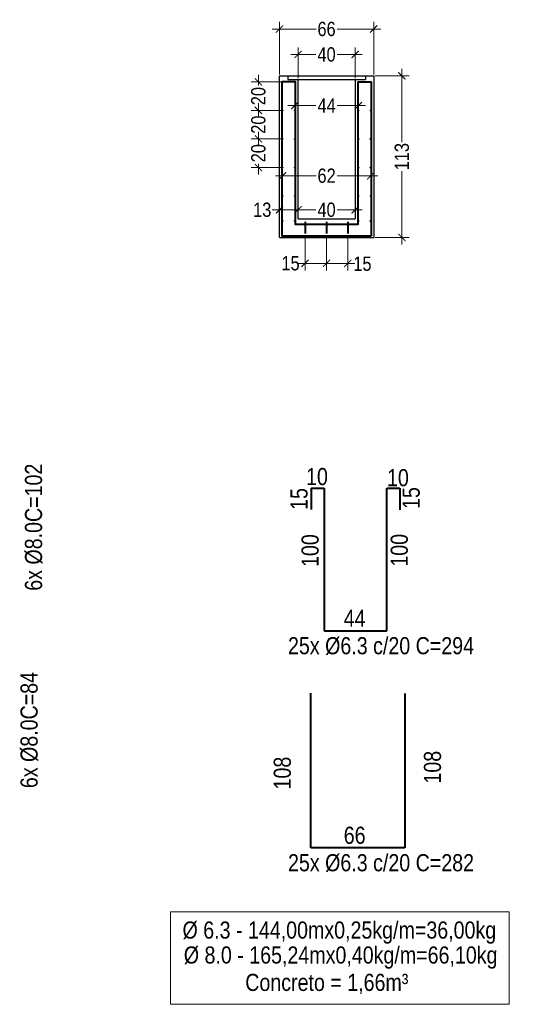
# Model space of a CAD drawing. Header units: metres. Extents: x 1291 to 1934, y 203 to 622.
# Tile 36 of 39: x 1908.12 to 1911.69, y 514.66 to 521.56. Entities that reach past the tile are written whole.
import ezdxf

# ---------------------------------------------------------------- set-up
doc = ezdxf.new("R2010")
doc.units = ezdxf.units.M
for name, color, linetype, lineweight in [('Cotas', 10, 'Continuous', 0), ('COTAS-1', 1, 'Continuous', 5), ('Paredes', 4, 'Continuous', 40)]:
    doc.layers.add(name, color=color, linetype=linetype, lineweight=lineweight)
doc.styles.add('Anotacoes', font='ARIALN.TTF')
doc.styles.add('ARIAL NARROW', font='ARIALN.TTF')
doc.dimstyles.new('Cts_050', dxfattribs={"dimtxt": 0.1, "dimasz": 0.05, "dimexe": 0.05, "dimexo": 0.01, "dimgap": 0.015, "dimtad": 0, "dimdec": 0, "dimlfac": 100, "dimzin": 4, "dimdsep": 46, "dimtxsty": 'Anotacoes', "dimblk": 'ARCHTICK', "dimcen": 0.5, "dimdle": 0.05, "dimclrd": 256, "dimclre": 256, "dimclrt": 7, "dimaunit": 1, "dimadec": 3, "dimazin": 1, "dimtfac": 1, "dimtdec": 0, "dimtmove": 2, "dimatfit": 3, "dimldrblk": 'OPEN90', "dimfxl": 1, "dimtolj": 1, "dimtzin": 0, "dimlwd": -1, "dimlwe": -1, "dimarcsym": 0})

# ---------------------------------------------------------------- blocks, each defined once
blk = doc.blocks.new('_ArchTick')
at = {"color": 0, "linetype": 'ByBlock', "const_width": 0.15}
blk.add_lwpolyline([(-0.5, -0.5), (0.5, 0.5)], dxfattribs=at)
blk = doc.blocks.new('*D242')
at = {"layer": 'COTAS-1', "transparency": 16777216}
for p, q in [((1909.7926, 521.1757), (1909.7926, 521.1)), ((1909.9514, 521.1257), (1909.7426, 521.1257)), ((1909.9514, 520.9257), (1909.7426, 520.9257)), ((1909.7926, 520.8757), (1909.7926, 520.9514))]:
    blk.add_line(p, q, dxfattribs=at)
at = {"layer": 'Defpoints', "color": 0, "transparency": 16777216}
for p in [(1909.9614, 521.1257), (1909.7926, 520.9257), (1909.9614, 520.9257)]:
    blk.add_point(p, dxfattribs=at)
at = {"layer": 'COTAS-1', "transparency": 16777216, "xscale": 0.05, "yscale": 0.05, "zscale": 0.05}
for p, rotation in [((1909.7926, 521.1257), 90), ((1909.7926, 520.9257), 270)]:
    blk.add_blockref('_ArchTick', p, dxfattribs=dict(at, rotation=rotation))
at = {"layer": 'COTAS-1', "color": 7, "transparency": 16777216, "insert": (1909.7926, 521.0257), "char_height": 0.1, "attachment_point": 5, "rotation": 90, "style": 'Anotacoes'}
blk.add_mtext('\\A1;20', dxfattribs=at)
blk = doc.blocks.new('_Open90')
at = {"color": 0, "linetype": 'ByBlock', "lineweight": -2}
for p, q in [((0, 0), (-1, 0)), ((-0.5, 0.5), (0, 0)), ((0, 0), (-0.5, -0.5))]:
    blk.add_line(p, q, dxfattribs=at)
blk = doc.blocks.new('*D243')
at = {"layer": 'COTAS-1', "transparency": 16777216}
for p, q in [((1909.9514, 520.9257), (1909.7426, 520.9257)), ((1909.7926, 520.9757), (1909.7926, 520.9)), ((1909.9514, 520.7257), (1909.7426, 520.7257)), ((1909.7926, 520.6757), (1909.7926, 520.7514))]:
    blk.add_line(p, q, dxfattribs=at)
at = {"layer": 'Defpoints', "color": 0, "transparency": 16777216}
for p in [(1909.9614, 520.9257), (1909.7926, 520.7257), (1909.9614, 520.7257)]:
    blk.add_point(p, dxfattribs=at)
at = {"layer": 'COTAS-1', "transparency": 16777216, "xscale": 0.05, "yscale": 0.05, "zscale": 0.05}
for p, rotation in [((1909.7926, 520.9257), 90), ((1909.7926, 520.7257), 270)]:
    blk.add_blockref('_ArchTick', p, dxfattribs=dict(at, rotation=rotation))
at = {"layer": 'COTAS-1', "color": 7, "transparency": 16777216, "insert": (1909.7926, 520.8257), "char_height": 0.1, "attachment_point": 5, "rotation": 90, "style": 'Anotacoes'}
blk.add_mtext('\\A1;20', dxfattribs=at)
blk = doc.blocks.new('*D244')
at = {"layer": 'COTAS-1', "transparency": 16777216}
for p, q in [((1909.9514, 520.7257), (1909.7426, 520.7257)), ((1909.7926, 520.7757), (1909.7926, 520.7)), ((1909.9514, 520.5257), (1909.7426, 520.5257)), ((1909.7926, 520.4757), (1909.7926, 520.5514))]:
    blk.add_line(p, q, dxfattribs=at)
at = {"layer": 'Defpoints', "color": 0, "transparency": 16777216}
for p in [(1909.9614, 520.7257), (1909.7926, 520.5257), (1909.9614, 520.5257)]:
    blk.add_point(p, dxfattribs=at)
at = {"layer": 'COTAS-1', "transparency": 16777216, "xscale": 0.05, "yscale": 0.05, "zscale": 0.05}
for p, rotation in [((1909.7926, 520.7257), 90), ((1909.7926, 520.5257), 270)]:
    blk.add_blockref('_ArchTick', p, dxfattribs=dict(at, rotation=rotation))
at = {"layer": 'COTAS-1', "color": 7, "transparency": 16777216, "insert": (1909.7926, 520.6257), "char_height": 0.1, "attachment_point": 5, "rotation": 90, "style": 'Anotacoes'}
blk.add_mtext('\\A1;20', dxfattribs=at)
blk = doc.blocks.new('*D245')
at = {"layer": 'COTAS-1', "transparency": 16777216}
for p, q in [((1910.1192, 520.0521), (1910.1192, 519.8042)), ((1910.2702, 520.0345), (1910.2702, 519.8042)), ((1910.0692, 519.8542), (1910.3202, 519.8542))]:
    blk.add_line(p, q, dxfattribs=at)
at = {"layer": 'Defpoints', "color": 0, "transparency": 16777216}
for p in [(1910.1192, 520.0621), (1910.2702, 520.0445), (1910.2702, 519.8542)]:
    blk.add_point(p, dxfattribs=at)
at = {"layer": 'COTAS-1', "transparency": 16777216, "xscale": 0.05, "yscale": 0.05, "zscale": 0.05, "rotation": 180}
blk.add_blockref('_ArchTick', (1910.1192, 519.8542), dxfattribs=at)
at = {"layer": 'COTAS-1', "transparency": 16777216, "xscale": 0.05, "yscale": 0.05, "zscale": 0.05}
blk.add_blockref('_ArchTick', (1910.2702, 519.8542), dxfattribs=at)
at = {"layer": 'COTAS-1', "color": 7, "transparency": 16777216, "insert": (1910.0178, 519.8542), "char_height": 0.1, "attachment_point": 5, "style": 'Anotacoes'}
blk.add_mtext('\\A1;15', dxfattribs=at)
blk = doc.blocks.new('*D246')
at = {"layer": 'COTAS-1', "transparency": 16777216}
for p, q in [((1910.2702, 520.0521), (1910.2702, 519.8042)), ((1910.4189, 520.0345), (1910.4189, 519.8042)), ((1910.2202, 519.8542), (1910.4689, 519.8542))]:
    blk.add_line(p, q, dxfattribs=at)
at = {"layer": 'Defpoints', "color": 0, "transparency": 16777216}
for p in [(1910.2702, 520.0621), (1910.4189, 520.0445), (1910.4189, 519.8542)]:
    blk.add_point(p, dxfattribs=at)
at = {"layer": 'COTAS-1', "transparency": 16777216, "xscale": 0.05, "yscale": 0.05, "zscale": 0.05, "rotation": 180}
blk.add_blockref('_ArchTick', (1910.2702, 519.8542), dxfattribs=at)
at = {"layer": 'COTAS-1', "transparency": 16777216, "xscale": 0.05, "yscale": 0.05, "zscale": 0.05}
blk.add_blockref('_ArchTick', (1910.4189, 519.8542), dxfattribs=at)
at = {"layer": 'COTAS-1', "color": 7, "transparency": 16777216, "insert": (1910.5214, 519.851), "char_height": 0.1, "attachment_point": 5, "style": 'Anotacoes'}
blk.add_mtext('\\A1;15', dxfattribs=at)
blk = doc.blocks.new('*D247')
at = {"layer": 'COTAS-1', "transparency": 16777216}
for p, q in [((1910.0479, 520.9357), (1910.0479, 521.0094)), ((1910.4928, 520.9351), (1910.4928, 521.0094)), ((1909.9979, 520.9594), (1910.1951, 520.9594)), ((1910.5428, 520.9594), (1910.3456, 520.9594))]:
    blk.add_line(p, q, dxfattribs=at)
at = {"layer": 'Defpoints', "color": 0, "transparency": 16777216}
for p in [(1910.0479, 520.9257), (1910.4928, 520.9594), (1910.4928, 520.9251)]:
    blk.add_point(p, dxfattribs=at)
at = {"layer": 'COTAS-1', "transparency": 16777216, "xscale": 0.05, "yscale": 0.05, "zscale": 0.05, "rotation": 180}
blk.add_blockref('_ArchTick', (1910.0479, 520.9594), dxfattribs=at)
at = {"layer": 'COTAS-1', "transparency": 16777216, "xscale": 0.05, "yscale": 0.05, "zscale": 0.05}
blk.add_blockref('_ArchTick', (1910.4928, 520.9594), dxfattribs=at)
at = {"layer": 'COTAS-1', "color": 7, "transparency": 16777216, "insert": (1910.2703, 520.9594), "char_height": 0.1, "attachment_point": 5, "style": 'Anotacoes'}
blk.add_mtext('\\A1;44', dxfattribs=at)
blk = doc.blocks.new('*D248')
at = {"layer": 'COTAS-1', "transparency": 16777216}
for p, q in [((1909.9614, 520.5157), (1909.9614, 520.4177)), ((1910.5793, 520.5151), (1910.5793, 520.4177)), ((1909.9114, 520.4677), (1910.1967, 520.4677)), ((1910.6293, 520.4677), (1910.344, 520.4677))]:
    blk.add_line(p, q, dxfattribs=at)
at = {"layer": 'Defpoints', "color": 0, "transparency": 16777216}
for p in [(1909.9614, 520.5257), (1910.5793, 520.5251), (1910.5793, 520.4677)]:
    blk.add_point(p, dxfattribs=at)
at = {"layer": 'COTAS-1', "transparency": 16777216, "xscale": 0.05, "yscale": 0.05, "zscale": 0.05, "rotation": 180}
blk.add_blockref('_ArchTick', (1909.9614, 520.4677), dxfattribs=at)
at = {"layer": 'COTAS-1', "transparency": 16777216, "xscale": 0.05, "yscale": 0.05, "zscale": 0.05}
blk.add_blockref('_ArchTick', (1910.5793, 520.4677), dxfattribs=at)
at = {"layer": 'COTAS-1', "color": 7, "transparency": 16777216, "insert": (1910.2703, 520.4677), "char_height": 0.1, "attachment_point": 5, "style": 'Anotacoes'}
blk.add_mtext('\\A1;62', dxfattribs=at)
blk = doc.blocks.new('*D236')
at = {"layer": 'COTAS-1', "transparency": 16777216}
for p, q in [((1909.9402, 521.1775), (1909.9402, 521.5455)), ((1910.6002, 521.1775), (1910.6002, 521.5455)), ((1909.8902, 521.4955), (1910.1963, 521.4955)), ((1910.6502, 521.4955), (1910.3441, 521.4955))]:
    blk.add_line(p, q, dxfattribs=at)
at = {"layer": 'Defpoints', "color": 0, "transparency": 16777216}
for p in [(1910.6002, 521.4955), (1909.9402, 521.1675), (1910.6002, 521.1675)]:
    blk.add_point(p, dxfattribs=at)
at = {"layer": 'COTAS-1', "transparency": 16777216, "xscale": 0.05, "yscale": 0.05, "zscale": 0.05, "rotation": 180}
blk.add_blockref('_ArchTick', (1909.9402, 521.4955), dxfattribs=at)
at = {"layer": 'COTAS-1', "transparency": 16777216, "xscale": 0.05, "yscale": 0.05, "zscale": 0.05}
blk.add_blockref('_ArchTick', (1910.6002, 521.4955), dxfattribs=at)
at = {"layer": 'COTAS-1', "color": 7, "transparency": 16777216, "insert": (1910.2702, 521.4955), "char_height": 0.1, "attachment_point": 5, "style": 'Anotacoes'}
blk.add_mtext('\\A1;66', dxfattribs=at)
blk = doc.blocks.new('*D237')
at = {"layer": 'COTAS-1', "transparency": 16777216}
for p, q in [((1910.0702, 521.1525), (1910.0702, 521.3674)), ((1910.4702, 521.1525), (1910.4702, 521.3674)), ((1910.0202, 521.3174), (1910.195, 521.3174)), ((1910.5202, 521.3174), (1910.3454, 521.3174))]:
    blk.add_line(p, q, dxfattribs=at)
at = {"layer": 'Defpoints', "color": 0, "transparency": 16777216}
for p in [(1910.4702, 521.3174), (1910.0702, 521.1425), (1910.4702, 521.1425)]:
    blk.add_point(p, dxfattribs=at)
at = {"layer": 'COTAS-1', "transparency": 16777216, "xscale": 0.05, "yscale": 0.05, "zscale": 0.05, "rotation": 180}
blk.add_blockref('_ArchTick', (1910.0702, 521.3174), dxfattribs=at)
at = {"layer": 'COTAS-1', "transparency": 16777216, "xscale": 0.05, "yscale": 0.05, "zscale": 0.05}
blk.add_blockref('_ArchTick', (1910.4702, 521.3174), dxfattribs=at)
at = {"layer": 'COTAS-1', "color": 7, "transparency": 16777216, "insert": (1910.2702, 521.3174), "char_height": 0.1, "attachment_point": 5, "style": 'Anotacoes'}
blk.add_mtext('\\A1;40', dxfattribs=at)
blk = doc.blocks.new('*D238')
at = {"layer": 'COTAS-1', "transparency": 16777216}
for p, q in [((1910.7979, 521.2175), (1910.7979, 520.7034)), ((1910.6102, 521.1675), (1910.8479, 521.1675)), ((1910.7979, 519.9859), (1910.7979, 520.5)), ((1910.6102, 520.0359), (1910.8479, 520.0359))]:
    blk.add_line(p, q, dxfattribs=at)
at = {"layer": 'Defpoints', "color": 0, "transparency": 16777216}
for p in [(1910.6002, 521.1675), (1910.6002, 520.0359), (1910.7979, 520.0359)]:
    blk.add_point(p, dxfattribs=at)
at = {"layer": 'COTAS-1', "transparency": 16777216, "xscale": 0.05, "yscale": 0.05, "zscale": 0.05}
for p, rotation in [((1910.7979, 521.1675), 90), ((1910.7979, 520.0359), 270)]:
    blk.add_blockref('_ArchTick', p, dxfattribs=dict(at, rotation=rotation))
at = {"layer": 'COTAS-1', "color": 7, "transparency": 16777216, "insert": (1910.7979, 520.6017), "char_height": 0.1, "attachment_point": 5, "rotation": 90, "style": 'Anotacoes'}
blk.add_mtext('\\A1;113', dxfattribs=at)
blk = doc.blocks.new('*D239')
at = {"layer": 'COTAS-1', "transparency": 16777216}
for p, q in [((1909.8902, 520.2292), (1910.1202, 520.2292)), ((1909.9402, 520.2227), (1909.9402, 520.1792)), ((1910.0702, 520.2227), (1910.0702, 520.1792))]:
    blk.add_line(p, q, dxfattribs=at)
at = {"layer": 'Defpoints', "color": 0, "transparency": 16777216}
for p in [(1909.9402, 520.2327), (1910.0702, 520.2327), (1910.0702, 520.2292)]:
    blk.add_point(p, dxfattribs=at)
at = {"layer": 'COTAS-1', "transparency": 16777216, "xscale": 0.05, "yscale": 0.05, "zscale": 0.05, "rotation": 180}
blk.add_blockref('_ArchTick', (1909.9402, 520.2292), dxfattribs=at)
at = {"layer": 'COTAS-1', "transparency": 16777216, "xscale": 0.05, "yscale": 0.05, "zscale": 0.05}
blk.add_blockref('_ArchTick', (1910.0702, 520.2292), dxfattribs=at)
at = {"layer": 'COTAS-1', "color": 7, "transparency": 16777216, "insert": (1909.8196, 520.2292), "char_height": 0.1, "attachment_point": 5, "style": 'Anotacoes'}
blk.add_mtext('\\A1;13', dxfattribs=at)
blk = doc.blocks.new('*D240')
at = {"layer": 'COTAS-1', "transparency": 16777216}
for p, q in [((1910.0202, 520.2292), (1910.195, 520.2292)), ((1910.0702, 520.2227), (1910.0702, 520.1792)), ((1910.5202, 520.2292), (1910.3454, 520.2292)), ((1910.4702, 520.2232), (1910.4702, 520.1792))]:
    blk.add_line(p, q, dxfattribs=at)
at = {"layer": 'Defpoints', "color": 0, "transparency": 16777216}
for p in [(1910.0702, 520.2327), (1910.4702, 520.2332), (1910.4702, 520.2292)]:
    blk.add_point(p, dxfattribs=at)
at = {"layer": 'COTAS-1', "transparency": 16777216, "xscale": 0.05, "yscale": 0.05, "zscale": 0.05, "rotation": 180}
blk.add_blockref('_ArchTick', (1910.0702, 520.2292), dxfattribs=at)
at = {"layer": 'COTAS-1', "transparency": 16777216, "xscale": 0.05, "yscale": 0.05, "zscale": 0.05}
blk.add_blockref('_ArchTick', (1910.4702, 520.2292), dxfattribs=at)
at = {"layer": 'COTAS-1', "color": 7, "transparency": 16777216, "insert": (1910.2702, 520.2292), "char_height": 0.1, "attachment_point": 5, "style": 'Anotacoes'}
blk.add_mtext('\\A1;40', dxfattribs=at)

msp = doc.modelspace()

# ---------------------------------------------------------------- linework, layer by layer
at = {"color": 7}
for p, q in [((1909.94019, 520.03589), (1909.94019, 521.16753)), ((1910.07019, 520.16603), (1910.07019, 521.14253)), ((1910.47019, 521.14253), (1910.47019, 520.16603)), ((1910.60019, 521.16753), (1910.60019, 520.03589))]:
    msp.add_line(p, q, dxfattribs=at)
for p, q in [((1909.94019, 521.16753), (1910.07019, 521.16753)), ((1909.95023, 521.16753), (1910.59015, 521.16753)), ((1909.99786, 521.16753), (1909.99786, 521.14253)), ((1909.99786, 521.14253), (1910.54252, 521.14253)), ((1910.47019, 521.16753), (1910.60019, 521.16753)), ((1910.54252, 521.16753), (1910.54252, 521.14253)), ((1910.07019, 520.16603), (1910.47019, 520.16603)), ((1909.94019, 520.03589), (1910.60019, 520.03589))]:
    msp.add_line(p, q)
at = {"layer": 'Cotas', "color": 7}
msp.add_lwpolyline([(1909.17736, 515.31232), (1911.54888, 515.31232), (1911.54888, 514.66332), (1909.17736, 514.66332)], close=True, dxfattribs=at)
at = {"layer": 'Paredes'}
for p, q in [((1910.11917, 520.14535), (1910.11917, 520.06212)), ((1910.27015, 520.14535), (1910.27015, 520.06212)), ((1910.41894, 520.14535), (1910.41894, 520.06212)), ((1910.16348, 518.27917), (1910.25348, 518.27917)), ((1910.16348, 518.27917), (1910.16348, 518.12917)), ((1910.25348, 518.27917), (1910.25341, 517.27966)), ((1910.69341, 517.27966), (1910.69348, 518.27854)), ((1910.69348, 518.27854), (1910.78396, 518.27854)), ((1910.78396, 518.27854), (1910.78396, 518.12854)), ((1910.25341, 517.27966), (1910.69341, 517.27962)), ((1910.15955, 515.75934), (1910.15955, 516.84209)), ((1910.81955, 516.84145), (1910.81955, 515.75934)), ((1910.81955, 515.75934), (1910.15955, 515.75934))]:
    msp.add_line(p, q, dxfattribs=at)
msp.add_lwpolyline([(1910.5821, 520.04429), (1909.95938, 520.04446), (1909.95938, 521.1272), (1910.04989, 521.1272), (1910.04982, 520.12769), (1910.49092, 520.12769), (1910.49099, 521.12657), (1910.58214, 521.12657)], close=True, dxfattribs=at)
for centre in [(1909.9614, 521.12572), (1910.04793, 521.12572), (1910.49276, 521.12508), (1910.57928, 521.12508), (1909.9614, 520.92572), (1910.04793, 520.92572), (1910.49276, 520.92508), (1910.57928, 520.92508), (1909.9614, 520.72572), (1910.04793, 520.72572), (1910.49276, 520.72508), (1910.57928, 520.72508), (1909.9614, 520.52572), (1910.04793, 520.52572), (1910.49276, 520.52508), (1910.57928, 520.52508), (1909.9614, 520.32572), (1910.04793, 520.32572), (1910.49276, 520.32508), (1910.57928, 520.32508), (1909.9614, 520.15093), (1910.04793, 520.15093), (1910.49276, 520.1503), (1910.57928, 520.1503)]:
    msp.add_circle(centre, 0.00116, dxfattribs=at)

# ---------------------------------------------------------------- texts
at = {"layer": 'Cotas', "color": 7, "style": 'ARIAL NARROW'}
for s, p in [('6x %%C8.0C=102', (1908.27747, 517.56054)), ('15', (1910.13677, 518.12705)), ('15', (1910.92258, 518.13352)), ('100', (1910.21469, 517.72722)), ('100', (1910.83932, 517.72932)), ('6x %%C8.0C=84', (1908.24631, 516.17758)), ('108', (1911.07176, 516.20971)), ('108', (1910.01991, 516.16856))]:
    msp.add_text(s, height=0.12, rotation=90, dxfattribs=at).set_placement(p)
for s, p in [('10', (1910.12659, 518.30057)), ('10', (1910.69348, 518.29254)), ('44', (1910.39043, 517.30786)), ('25x %%C6.3 c/20 C=294', (1910.00005, 517.11549)), ('66', (1910.39043, 515.78754)), ('25x %%C6.3 c/20 C=282', (1910.00005, 515.59517))]:
    msp.add_text(s, height=0.12, dxfattribs=at).set_placement(p)
at = {"layer": 'Cotas', "color": 7, "char_height": 0.12, "attachment_point": 5, "style": 'ARIAL NARROW'}
for s, insert in [('%%C 6.3 - 144,00mx0,25kg/m=36,00kg ', (1910.35972, 515.1655)), ('\\pxt4;%%C 8.0 - 165,24mx0,40kg/m=66,10kg ', (1910.3688, 514.99066)), ('\\pxt4;Concreto = 1,66m³{\\fArial|b0|i0|c0|p34; }', (1910.27182, 514.80573))]:
    msp.add_mtext(s, dxfattribs=dict(at, insert=insert))

# ---------------------------------------------------------------- dimensions: what is measured, and where the dimension line sits
at = {"layer": 'COTAS-1'}
for base, p1, p2, picture, middle in [((1910.60019, 521.49549), (1909.94019, 521.16753), (1910.60019, 521.16753), '*D236', (1910.27019, 521.49549)), ((1910.47019, 521.31736), (1910.07019, 521.14253), (1910.47019, 521.14253), '*D237', (1910.27019, 521.31736)), ((1910.49276, 520.95943), (1910.04793, 520.92572), (1910.49276, 520.92508), '*D247', (1910.27034, 520.95943)), ((1910.57928, 520.46768), (1909.9614, 520.52572), (1910.57928, 520.52508), '*D248', (1910.27034, 520.46768))]:
    dim = msp.add_linear_dim(base=base, p1=p1, p2=p2, dimstyle='Cts_050', override={"dimblk": 'ArchTick'}, dxfattribs=at)
    dim.commit()
    dim.dimension.update_dxf_attribs({"geometry": picture, "text_midpoint": middle})
for base, p1, p2, picture, middle in [((1910.79795, 520.03589), (1910.60019, 521.16753), (1910.60019, 520.03589), '*D238', (1910.79795, 520.60171)), ((1909.79256, 520.92572), (1909.9614, 521.12572), (1909.9614, 520.92572), '*D242', (1909.79256, 521.02572)), ((1909.79256, 520.72572), (1909.9614, 520.92572), (1909.9614, 520.72572), '*D243', (1909.79256, 520.82572)), ((1909.79256, 520.52572), (1909.9614, 520.72572), (1909.9614, 520.52572), '*D244', (1909.79256, 520.62572))]:
    dim = msp.add_linear_dim(base=base, p1=p1, p2=p2, angle=90, dimstyle='Cts_050', override={"dimblk": 'ArchTick'}, dxfattribs=at)
    dim.commit()
    dim.dimension.update_dxf_attribs({"geometry": picture, "text_midpoint": middle})
dim = msp.add_linear_dim(base=(1910.07019, 520.22921), p1=(1909.94019, 520.23268), p2=(1910.07019, 520.23268), angle=0, dimstyle='Cts_050', override={"dimblk": 'ArchTick'}, dxfattribs=at)
dim.commit()
dim.dimension.update_dxf_attribs({"geometry": '*D239', "text_midpoint": (1909.81958, 520.22921), "dimtype": 161})
dim = msp.add_linear_dim(base=(1910.47019, 520.22921), p1=(1910.07019, 520.23268), p2=(1910.47019, 520.23318), dimstyle='Cts_050', dxfattribs=at)
dim.commit()
dim.dimension.update_dxf_attribs({"geometry": '*D240', "text_midpoint": (1910.27019, 520.22921)})
for base, p1, p2, picture, middle in [((1910.27015, 519.85416), (1910.11917, 520.06212), (1910.27015, 520.04446), '*D245', (1910.0178, 519.85416)), ((1910.41894, 519.85416), (1910.27015, 520.06212), (1910.41894, 520.04446), '*D246', (1910.52138, 519.85105))]:
    dim = msp.add_linear_dim(base=base, p1=p1, p2=p2, dimstyle='Cts_050', override={"dimblk": 'ArchTick'}, dxfattribs=at)
    dim.commit()
    dim.dimension.update_dxf_attribs({"geometry": picture, "text_midpoint": middle, "dimtype": 160})

doc.saveas('drawing.dxf')
